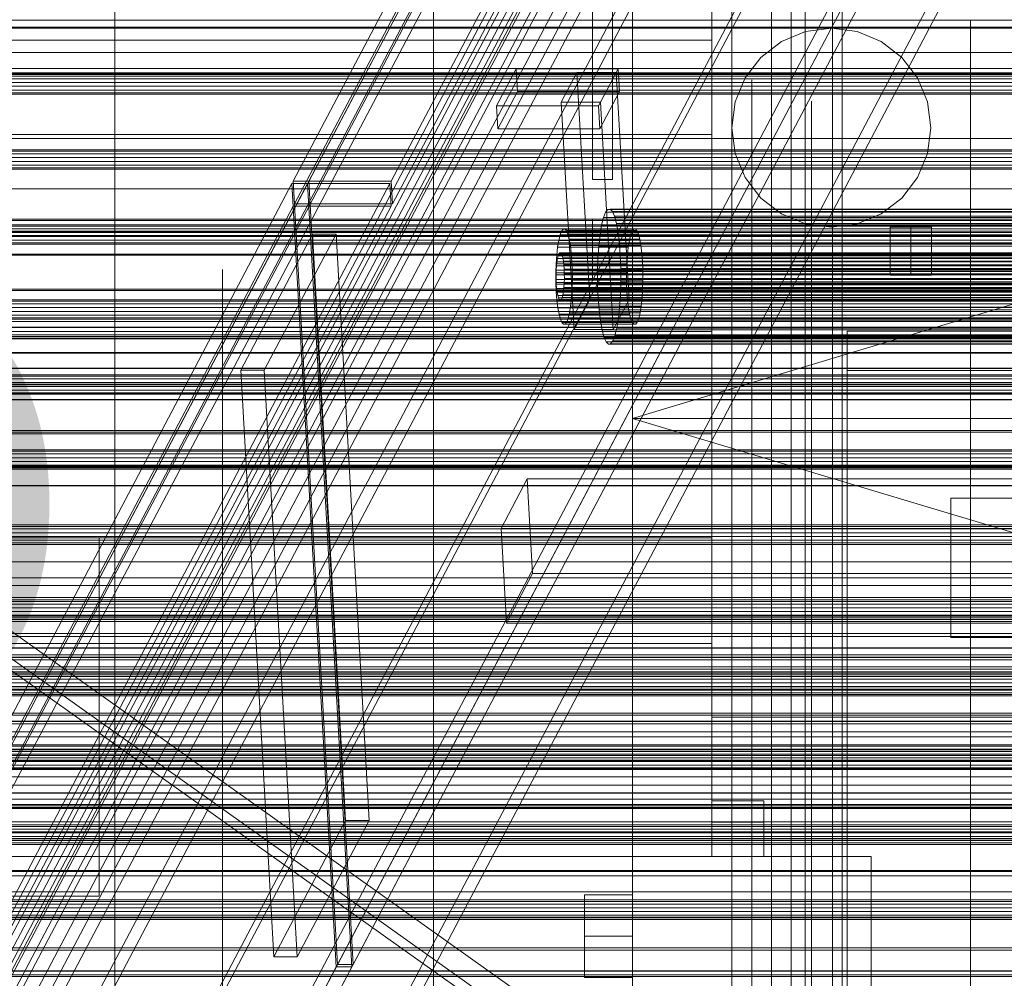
# Model space of a CAD drawing. Header units: millimetres. Extents: x -4395 to 65662, y -65530 to 6847.
# Tile 177 of 256: x -804 to -557, y -34341 to -34100. Entities that reach past the tile are written whole.
import ezdxf

# ---------------------------------------------------------------- set-up
doc = ezdxf.new("R2010")
doc.units = ezdxf.units.MM
for name, color, linetype, lineweight in [('COTAS_O', 1, 'Continuous', 0), ('frontal_briquetadora', 7, 'Continuous', 0), ('frontal_C03', 7, 'Continuous', 0), ('frontal_C07', 7, 'Continuous', 0), ('frontal_dosificador', 7, 'Continuous', 0), ('frontal_mezcladora', 7, 'Continuous', 0), ('frontal_secador', 7, 'Continuous', 0), ('frontal_tolva', 7, 'Continuous', 0)]:
    doc.layers.add(name, color=color, linetype=linetype, lineweight=lineweight)
doc.dimstyles.new('R19_100', dxfattribs={"dimtxt": 250, "dimasz": 150, "dimexe": 150, "dimexo": 80, "dimgap": 100, "dimtad": 1, "dimtih": 1, "dimtoh": 1, "dimdsep": 46, "dimcen": 0.09, "dimadec": 0, "dimazin": 0, "dimtfac": 1, "dimtdec": 4, "dimtofl": 0, "dimtmove": 0, "dimatfit": 3, "dimfxl": 1, "dimtolj": 1, "dimtzin": 0, "dimarcsym": 0})

# ---------------------------------------------------------------- blocks, each defined once
blk = doc.blocks.new('DIM_R33_43')
at = {"layer": 'COTAS_O'}
for p, q in [((-1725, -33700), (-1575, -33655)), ((1725, -33700), (1575, -33655)), ((-1725, -34400), (-1725, -33700)), ((-1725, -33700), (1725, -33700)), ((-1725, -33700), (-1575, -33745)), ((1725, -33700), (1575, -33745)), ((1725, -34400), (1725, -33700))]:
    blk.add_line(p, q, dxfattribs=at)
blk.add_text('3450 O', height=250, dxfattribs=at).set_placement((0, -33600))
blk = doc.blocks.new('DIM_R33_46')
at = {"layer": 'COTAS_O'}
for p, q in [((-650, -33700), (50, -33700)), ((50, -33700), (5, -33850)), ((50, -34900), (50, -33700)), ((50, -33700), (95, -33850)), ((50, -34900), (5, -34750)), ((50, -34900), (95, -34750)), ((-650, -34900), (50, -34900))]:
    blk.add_line(p, q, dxfattribs=at)
blk.add_text('1200 O', height=250, rotation=90, dxfattribs=at).set_placement((-50, -34300))
blk = doc.blocks.new('DIM_R33_47')
at = {"layer": 'COTAS_O'}
for p, q in [((-650, -34200), (-500, -34155)), ((650, -34200), (500, -34155)), ((-650, -34900), (-650, -34200)), ((-650, -34200), (650, -34200)), ((-650, -34200), (-500, -34245)), ((650, -34200), (500, -34245)), ((650, -34900), (650, -34200))]:
    blk.add_line(p, q, dxfattribs=at)
blk.add_text('1300 O', height=250, dxfattribs=at).set_placement((0, -34100))
blk = doc.blocks.new('DIM_R33_48')
at = {"layer": 'COTAS_O'}
for p, q in [((-1480, -33670), (-780, -33670)), ((-780, -33670), (-825, -33820)), ((-780, -36000), (-780, -33670)), ((-780, -33670), (-735, -33820)), ((-780, -36000), (-825, -35850)), ((-780, -36000), (-735, -35850)), ((-1480, -36000), (-780, -36000))]:
    blk.add_line(p, q, dxfattribs=at)
blk.add_text('2330 O', height=250, rotation=90, dxfattribs=at).set_placement((-880, -34835))
blk = doc.blocks.new('DIM_R33_50')
at = {"layer": 'COTAS_O'}
for p, q in [((-1400, -33000), (-700, -33000)), ((-700, -33000), (-745, -33150)), ((-700, -36000), (-700, -33000)), ((-700, -33000), (-655, -33150)), ((-700, -36000), (-745, -35850)), ((-700, -36000), (-655, -35850)), ((-1400, -36000), (-700, -36000))]:
    blk.add_line(p, q, dxfattribs=at)
blk.add_text('3000 O', height=250, rotation=90, dxfattribs=at).set_placement((-800, -34500))

msp = doc.modelspace()

# ---------------------------------------------------------------- linework, layer by layer
at = {"layer": 'frontal_briquetadora'}
for p, q in [((-630, -34105), (-630, -34082.216)), ((-630, -34101.1), (-630, -34100)), ((-630, -34104.388), (-630, -34101.1)), ((-565, -34101.1), (-565, -34100)), ((-565, -34104.388), (-565, -34101.1)), ((-630, -34105), (-1405, -34105)), ((-630, -34109.82), (-630, -34104.388)), ((-630, -34128.662), (-630, -34105)), ((-565, -34109.82), (-565, -34104.388)), ((-630, -34117.33), (-630, -34109.82)), ((-565, -34117.33), (-565, -34109.82)), ((-620, -34116.167), (-620, -34115)), ((-620, -34119.649), (-620, -34116.167)), ((-565, -34116.167), (-565, -34115)), ((-565, -34119.649), (-565, -34116.167)), ((-630, -34126.823), (-630, -34117.33)), ((-565, -34126.823), (-565, -34117.33)), ((-620, -34125.397), (-620, -34119.649)), ((-605, -34122.745), (-605, -34120.306)), ((-565, -34125.397), (-565, -34119.649)), ((-605, -34127.586), (-605, -34122.745)), ((-620, -34133.327), (-620, -34125.397)), ((-565, -34133.327), (-565, -34125.397)), ((-630, -34128.662), (-1405, -34128.662)), ((-630, -34138.179), (-630, -34126.823)), ((-630, -34153.1), (-630, -34128.662)), ((-605, -34134.752), (-605, -34127.586)), ((-565, -34138.179), (-565, -34126.823)), ((-620, -34143.323), (-620, -34133.327)), ((-565, -34143.323), (-565, -34133.327)), ((-605, -34144.129), (-605, -34134.752)), ((-630, -34151.256), (-630, -34138.179)), ((-565, -34151.256), (-565, -34138.179)), ((-620, -34155.238), (-620, -34143.323)), ((-565, -34155.238), (-565, -34143.323)), ((-605, -34155.57), (-605, -34144.129)), ((-630, -34165.889), (-630, -34151.256)), ((-565, -34165.889), (-565, -34151.256)), ((-630, -34153.1), (-1405, -34153.1)), ((-630, -34178.21), (-630, -34153.1)), ((-620, -34168.9), (-620, -34155.238)), ((-605, -34168.895), (-605, -34155.57)), ((-565, -34168.9), (-565, -34155.238)), ((-753, -34164.4), (-753, -34162.623)), ((-753, -34167.941), (-753, -34164.4)), ((-630, -34181.894), (-630, -34165.889)), ((-565, -34181.894), (-565, -34165.889)), ((-753, -34173.217), (-753, -34167.941)), ((-620, -34184.11), (-620, -34168.9)), ((-605, -34183.893), (-605, -34168.895)), ((-565, -34184.11), (-565, -34168.9)), ((-753, -34180.184), (-753, -34173.217)), ((-605, -34175.941), (-605, -34174)), ((-605, -34181.688), (-605, -34175.941)), ((-630, -34178.21), (-1405, -34178.21)), ((-630, -34203.884), (-630, -34178.21)), ((-596, -34184.379), (-596, -34178.048)), ((-596, -34178.048), (-416, -34178.048)), ((-596, -34178.048), (-596, -34188)), ((-753, -34188.788), (-753, -34180.184)), ((-630, -34199.07), (-630, -34181.894)), ((-605, -34191.022), (-605, -34181.688)), ((-565, -34199.07), (-565, -34181.894)), ((-620, -34200.644), (-620, -34184.11)), ((-605, -34200.328), (-605, -34183.893)), ((-596, -34193.939), (-596, -34184.379)), ((-565, -34200.644), (-565, -34184.11)), ((-596, -34188), (-416, -34188)), ((-753, -34198.959), (-753, -34188.788)), ((-605, -34203.582), (-605, -34191.022)), ((-596, -34206.387), (-596, -34193.939)), ((-753, -34210.615), (-753, -34198.959)), ((-630, -34217.201), (-630, -34199.07)), ((-620, -34218.263), (-620, -34200.644)), ((-605, -34217.941), (-605, -34200.328)), ((-565, -34217.201), (-565, -34199.07)), ((-565, -34218.263), (-565, -34200.644)), ((-630, -34203.884), (-1405, -34203.884)), ((-630, -34230.013), (-630, -34203.884)), ((-605, -34218.887), (-605, -34203.582)), ((-596, -34221.28), (-596, -34206.387)), ((-753, -34223.662), (-753, -34210.615)), ((-630, -34236.059), (-630, -34217.201)), ((-605, -34236.453), (-605, -34217.941)), ((-565, -34236.059), (-565, -34217.201)), ((-620, -34236.709), (-620, -34218.263)), ((-605, -34236.349), (-605, -34218.887)), ((-565, -34236.709), (-565, -34218.263)), ((-596, -34238.086), (-596, -34221.28)), ((-753, -34237.996), (-753, -34223.662)), ((-630, -34230.013), (-1405, -34230.013)), ((-810, -34230), (-784, -34230)), ((-784, -34230), (-784, -34230.013)), ((-784, -34320), (-784, -34230)), ((-784, -34230.013), (-784, -34256.484)), ((-630, -34230.013), (-784, -34230.013)), ((-630, -34256.484), (-630, -34230.013)), ((-630, -34255.406), (-630, -34236.059)), ((-620, -34255.714), (-620, -34236.709)), ((-605, -34255.296), (-605, -34236.349)), ((-605, -34255.573), (-605, -34236.453)), ((-565, -34255.406), (-565, -34236.059)), ((-565, -34255.714), (-565, -34236.709)), ((-753, -34253.499), (-753, -34237.996)), ((-596, -34256.208), (-596, -34238.086)), ((-753, -34270.049), (-753, -34253.499)), ((-630, -34256.484), (-1405, -34256.484)), ((-784, -34256.484), (-784, -34283.185)), ((-630, -34256.484), (-784, -34256.484)), ((-630, -34275), (-630, -34255.406)), ((-630, -34283.185), (-630, -34256.484)), ((-620, -34275), (-620, -34255.714)), ((-605, -34275), (-605, -34255.296)), ((-605, -34275), (-605, -34255.573)), ((-596, -34275), (-596, -34256.208)), ((-565, -34275), (-565, -34255.406)), ((-565, -34275), (-565, -34255.714)), ((-753, -34287.512), (-753, -34270.049)), ((-565, -34275), (-630, -34275)), ((-630, -34275), (-630, -34278.783)), ((-630, -34280.033), (-630, -34275)), ((-620, -34278.008), (-620, -34275)), ((-620, -34275), (-565, -34275)), ((-605, -34275), (-453, -34275)), ((-605, -34275), (-605, -34294.704)), ((-465, -34275), (-605, -34275)), ((-605, -34275), (-605, -34294.427)), ((-396, -34275), (-596, -34275)), ((-596, -34275), (-596, -34294.509)), ((-565, -34275), (-565, -34294.286)), ((-565, -34275), (-565, -34294.594)), ((-630, -34278.783), (-630, -34282.564)), ((-620, -34281.016), (-620, -34278.008)), ((-630, -34285.062), (-630, -34280.033)), ((-620, -34284.021), (-620, -34281.016)), ((-630, -34283.185), (-1405, -34283.185)), ((-784, -34283.185), (-784, -34310)), ((-630, -34283.185), (-784, -34283.185)), ((-630, -34282.564), (-630, -34286.342)), ((-630, -34310), (-630, -34283.185)), ((-620, -34287.023), (-620, -34284.021)), ((-630, -34290.083), (-630, -34285.062)), ((-630, -34286.342), (-630, -34290.114)), ((-620, -34290.021), (-620, -34287.023)), ((-753, -34305.746), (-753, -34287.512)), ((-630, -34295.091), (-630, -34290.083)), ((-630, -34290.114), (-630, -34293.879)), ((-620, -34293.014), (-620, -34290.021)), ((-630, -34293.879), (-630, -34297.636)), ((-620, -34296), (-620, -34293.014)), ((-605, -34294.427), (-605, -34313.547)), ((-605, -34294.704), (-605, -34313.651)), ((-596, -34294.509), (-596, -34313.268)), ((-565, -34294.286), (-565, -34313.291)), ((-565, -34294.594), (-565, -34313.941)), ((-630, -34300.083), (-630, -34295.091)), ((-630, -34296), (-630, -34310)), ((-617, -34296), (-630, -34296)), ((-620, -34296), (-617, -34296)), ((-620, -34310), (-620, -34296)), ((-617, -34296), (-617, -34298.013)), ((-617, -34310), (-617, -34296)), ((-630, -34297.636), (-630, -34301.382)), ((-617, -34298.013), (-617, -34300.022)), ((-630, -34305.054), (-630, -34300.083)), ((-630, -34301.382), (-630, -34310)), ((-617, -34301.382), (-630, -34301.382)), ((-617, -34300.022), (-617, -34302.027)), ((-617, -34302.618), (-617, -34301.382)), ((-617, -34310), (-617, -34301.382)), ((-617, -34302.027), (-617, -34304.027)), ((-617, -34303.852), (-617, -34302.618)), ((-617, -34305.085), (-617, -34303.852)), ((-617, -34304.027), (-617, -34306.023)), ((-753, -34324.606), (-753, -34305.746)), ((-630, -34310), (-630, -34305.054)), ((-617, -34306.316), (-617, -34305.085)), ((-617, -34306.023), (-617, -34308.014)), ((-617, -34307.546), (-617, -34306.316)), ((-617, -34308.774), (-617, -34307.546)), ((-617, -34308.014), (-617, -34310)), ((-617, -34310), (-617, -34308.774)), ((-590, -34310), (-1450, -34310)), ((-630, -34310), (-1405, -34310)), ((-590, -34310), (-784, -34310)), ((-630, -34310), (-784, -34310)), ((-784, -34320), (-784, -34310)), ((-630, -34310), (-617, -34310)), ((-590, -34310), (-630, -34310)), ((-617, -34310), (-620, -34310)), ((-620, -34310), (-620, -34328.853)), ((-617, -34310), (-590, -34310)), ((-590, -34310), (-590, -34315.131)), ((-590, -34345), (-590, -34310)), ((-605, -34313.547), (-605, -34332.059)), ((-605, -34313.651), (-605, -34331.113)), ((-596, -34313.268), (-596, -34330.557)), ((-565, -34313.291), (-565, -34331.737)), ((-565, -34313.941), (-565, -34332.799)), ((-590, -34315.131), (-590, -34320.226)), ((-810, -34320), (-784, -34320)), ((-590, -34320.226), (-590, -34325.281)), ((-753, -34343.939), (-753, -34324.606)), ((-590, -34325.281), (-590, -34330.29)), ((-620, -34328.853), (-620, -34346.896)), ((-605, -34331.113), (-605, -34346.418)), ((-596, -34330.557), (-596, -34345.711)), ((-590, -34330.29), (-590, -34335.249)), ((-565, -34331.737), (-565, -34349.356)), ((-605, -34332.059), (-605, -34349.672)), ((-565, -34332.799), (-565, -34350.93)), ((-590, -34335.249), (-590, -34340.154)), ((-590, -34340.154), (-590, -34345))]:
    msp.add_line(p, q, dxfattribs=at)
at = {"layer": 'frontal_C03'}
for p, q in [((1270, -34113.672), (-1230, -34113.672)), ((1270, -34114.058), (-1230, -34114.058)), ((1270, -34114.724), (-1230, -34114.724)), ((-1230, -34115.656), (1270, -34115.656)), ((1270, -34116.598), (-1230, -34116.598)), ((1270, -34117.53), (-1230, -34117.53)), ((1270, -34118.196), (-1230, -34118.196)), ((1270, -34118.582), (-1230, -34118.582)), ((1270, -34132.513), (-1230, -34132.513)), ((1270, -34132.899), (-1230, -34132.899)), ((1270, -34133.565), (-1230, -34133.565)), ((-1230, -34134.497), (1270, -34134.497)), ((1270, -34135.439), (-1230, -34135.439)), ((1270, -34136.371), (-1230, -34136.371)), ((1270, -34137.037), (-1230, -34137.037)), ((1270, -34137.423), (-1230, -34137.423)), ((1270, -34151.354), (-1230, -34151.354)), ((1270, -34151.74), (-1230, -34151.74)), ((1270, -34152.406), (-1230, -34152.406)), ((-1230, -34153.338), (1270, -34153.338)), ((1270, -34154.049), (-1230, -34154.049)), ((1270, -34154.134), (-1230, -34154.134)), ((1270, -34154.28), (-1230, -34154.28)), ((1270, -34155.212), (-1230, -34155.212)), ((1270, -34155.878), (-1230, -34155.878)), ((1270, -34156.264), (-1230, -34156.264)), ((1270, -34158.749), (-1230, -34158.749)), ((1270, -34158.991), (-1230, -34158.991)), ((1270, -34167.517), (-1230, -34167.517)), ((1270, -34167.879), (-1230, -34167.879)), ((1270, -34170.195), (-1230, -34170.195)), ((1270, -34170.581), (-1230, -34170.581)), ((1270, -34171.247), (-1230, -34171.247)), ((-1230, -34172.179), (1270, -34172.179)), ((1270, -34173.121), (-1230, -34173.121)), ((1516, -34175.655), (-1476, -34175.655)), ((1516, -34175.682), (-1476, -34175.682)), ((1270, -34174.053), (-1230, -34174.053)), ((1270, -34174.719), (-1230, -34174.719)), ((1270, -34175.105), (-1230, -34175.105)), ((1516, -34177.124), (-1476, -34177.124)), ((1516, -34177.199), (-1476, -34177.199)), ((1516, -34179.864), (-1476, -34179.864)), ((1516, -34179.977), (-1476, -34179.977)), ((1270, -34179.02), (-1230, -34179.02)), ((-1230, -34179.447), (1270, -34179.447)), ((1516, -34183.458), (-1476, -34183.458)), ((-1476, -34183.592), (1516, -34183.592)), ((1516, -34187.36), (-1476, -34187.36)), ((1516, -34187.494), (-1476, -34187.494)), ((1270, -34189.036), (-1230, -34189.036)), ((1270, -34189.422), (-1230, -34189.422)), ((1270, -34190.088), (-1230, -34190.088)), ((1516, -34190.975), (-1476, -34190.975)), ((1516, -34191.088), (-1476, -34191.088)), ((-1230, -34191.02), (1270, -34191.02)), ((1270, -34191.505), (-1230, -34191.505)), ((1270, -34191.932), (-1230, -34191.932)), ((1270, -34191.962), (-1230, -34191.962)), ((1270, -34192.894), (-1230, -34192.894)), ((1516, -34193.753), (-1476, -34193.753)), ((1516, -34193.828), (-1476, -34193.828)), ((1516, -34195.27), (-1476, -34195.27)), ((1516, -34195.297), (-1476, -34195.297)), ((1270, -34193.56), (-1230, -34193.56)), ((1270, -34193.946), (-1230, -34193.946)), ((1270, -34203.073), (-1230, -34203.073)), ((1270, -34203.435), (-1230, -34203.435)), ((1270, -34207.877), (-1230, -34207.877)), ((1270, -34208.263), (-1230, -34208.263)), ((1270, -34208.929), (-1230, -34208.929)), ((-1230, -34209.861), (1270, -34209.861)), ((1270, -34210.803), (-1230, -34210.803)), ((1270, -34211.735), (-1230, -34211.735)), ((1270, -34211.961), (-1230, -34211.961)), ((1270, -34212.203), (-1230, -34212.203)), ((1270, -34212.401), (-1230, -34212.401)), ((1270, -34212.787), (-1230, -34212.787)), ((1270, -34216.818), (-1230, -34216.818)), ((1270, -34216.903), (-1230, -34216.903)), ((1270, -34226.718), (-1230, -34226.718)), ((1270, -34227.104), (-1230, -34227.104)), ((1270, -34227.77), (-1230, -34227.77)), ((-1230, -34228.702), (1270, -34228.702)), ((1270, -34229.644), (-1230, -34229.644)), ((1270, -34230.576), (-1230, -34230.576)), ((1270, -34231.242), (-1230, -34231.242)), ((1270, -34231.628), (-1230, -34231.628)), ((1270, -34245.559), (-1230, -34245.559)), ((1270, -34245.945), (-1230, -34245.945)), ((1270, -34246.611), (-1230, -34246.611)), ((-1230, -34247.543), (1270, -34247.543)), ((1270, -34248.485), (-1230, -34248.485)), ((1270, -34249.417), (-1230, -34249.417)), ((1270, -34250.083), (-1230, -34250.083)), ((1270, -34250.469), (-1230, -34250.469)), ((1270, -34264.4), (-1230, -34264.4)), ((1270, -34264.786), (-1230, -34264.786)), ((1270, -34265.452), (-1230, -34265.452)), ((-1230, -34266.384), (1270, -34266.384)), ((1270, -34267.326), (-1230, -34267.326)), ((1270, -34268.258), (-1230, -34268.258)), ((1270, -34268.924), (-1230, -34268.924)), ((1270, -34269.31), (-1230, -34269.31)), ((1270, -34283.241), (-1230, -34283.241)), ((1270, -34283.627), (-1230, -34283.627)), ((1270, -34284.293), (-1230, -34284.293)), ((-1230, -34285.225), (1270, -34285.225)), ((1270, -34286.167), (-1230, -34286.167)), ((1270, -34287.099), (-1230, -34287.099)), ((1270, -34287.765), (-1230, -34287.765)), ((1270, -34288.151), (-1230, -34288.151)), ((1270, -34302.081), (-1230, -34302.081)), ((1270, -34302.468), (-1230, -34302.468)), ((1270, -34303.134), (-1230, -34303.134)), ((-1230, -34304.066), (1270, -34304.066)), ((1270, -34305.008), (-1230, -34305.008)), ((1270, -34305.94), (-1230, -34305.94)), ((1270, -34306.606), (-1230, -34306.606)), ((1270, -34306.992), (-1230, -34306.992)), ((1270, -34320.922), (-1230, -34320.922)), ((1270, -34321.309), (-1230, -34321.309)), ((1270, -34321.975), (-1230, -34321.975)), ((-1230, -34322.907), (1270, -34322.907)), ((1270, -34323.849), (-1230, -34323.849)), ((1270, -34324.781), (-1230, -34324.781)), ((1270, -34325.447), (-1230, -34325.447)), ((1270, -34325.833), (-1230, -34325.833)), ((1270, -34338.691), (-1230, -34338.691)), ((1270, -34338.776), (-1230, -34338.776)), ((1270, -34339.763), (-1230, -34339.763)), ((1270, -34340.15), (-1230, -34340.15))]:
    msp.add_line(p, q, dxfattribs=at)
at = {"layer": 'frontal_C07'}
for p, q in [((-371.869, -33464.746), (-1502.175, -35606.704)), ((-1499.22, -35606.704), (-368.914, -33464.746)), ((-355.217, -33479.35), (-1505.217, -35658.628)), ((-1505.056, -35661.48), (-355.056, -33482.201)), ((-1500.295, -35639.968), (-369.989, -33498.011)), ((-367.035, -33498.011), (-1497.34, -35639.968)), ((-366.545, -33503.972), (-1493.568, -35639.709)), ((-1493.407, -35642.56), (-366.384, -33506.823)), ((-401.841, -33516.153), (-1519.018, -35633.23)), ((-1476.664, -35633.23), (-359.487, -33516.153)), ((-374.605, -33521.257), (-1547.582, -35744.076)), ((-1522.957, -35744.076), (-349.981, -33521.257)), ((-1518.695, -35638.932), (-401.519, -33521.856)), ((-359.165, -33521.856), (-1476.341, -35638.932)), ((-1547.259, -35749.779), (-374.283, -33526.959)), ((-349.658, -33526.959), (-1522.635, -35749.779)), ((-374.122, -33529.81), (-1547.098, -35752.63)), ((-1543.158, -35752.63), (-370.182, -33529.81)), ((-349.686, -33577.242), (-1499.686, -35756.52)), ((-1499.525, -35759.372), (-349.525, -33580.093)), ((-367.086, -33654.314), (-1540.063, -35877.133)), ((-1515.438, -35877.133), (-342.462, -33654.314)), ((-1539.741, -35882.836), (-366.764, -33660.016)), ((-362.824, -33660.016), (-1535.801, -35882.836)), ((-342.14, -33660.016), (-1515.116, -35882.836)), ((-538.574, -33767.799), (-735.188, -34140.387)), ((-731.248, -34140.387), (-534.634, -33767.799)), ((-710.564, -34140.387), (-513.949, -33767.799)), ((-734.866, -34146.09), (-538.252, -33773.501)), ((-513.627, -33773.501), (-710.241, -34146.09)), ((-724.071, -34337.121), (-527.457, -33964.533)), ((-523.517, -33964.533), (-720.131, -34337.121)), ((-610.081, -35988), (-610.081, -34013.117)), ((-606.608, -34013.117), (-606.608, -35988)), ((-599.72, -35988), (-599.72, -34013.117)), ((-597.283, -34013.117), (-597.283, -35988)), ((-679.178, -34112.21), (-684.102, -34121.54)), ((-653.569, -34112.21), (-679.178, -34112.21)), ((-678.856, -34117.912), (-679.178, -34112.21)), ((-663.911, -34113.143), (-667.85, -34120.607)), ((-654.061, -34113.143), (-663.911, -34113.143)), ((-660.689, -34170.167), (-663.911, -34113.143)), ((-658.493, -34121.54), (-653.569, -34112.21)), ((-658, -34120.607), (-654.061, -34113.143)), ((-650.839, -34170.167), (-654.061, -34113.143)), ((-653.247, -34117.912), (-653.569, -34112.21)), ((-683.78, -34127.243), (-678.856, -34117.912)), ((-678.856, -34117.912), (-653.247, -34117.912)), ((-653.247, -34117.912), (-658.17, -34127.243)), ((-684.102, -34121.54), (-658.493, -34121.54)), ((-683.78, -34127.243), (-684.102, -34121.54)), ((-667.85, -34120.607), (-658, -34120.607)), ((-664.628, -34177.632), (-667.85, -34120.607)), ((-658.493, -34121.54), (-658.17, -34127.243)), ((-658, -34120.607), (-654.778, -34177.632)), ((-658.17, -34127.243), (-683.78, -34127.243)), ((-735.516, -34141.009), (-932.13, -34513.598)), ((-928.19, -34513.598), (-731.576, -34141.009)), ((-907.506, -34513.598), (-710.892, -34141.009)), ((-731.576, -34141.009), (-735.516, -34141.009)), ((-724.399, -34337.743), (-735.516, -34141.009)), ((-710.892, -34141.009), (-735.516, -34141.009)), ((-735.194, -34146.712), (-735.516, -34141.009)), ((-735.188, -34140.387), (-731.248, -34140.387)), ((-724.071, -34337.121), (-735.188, -34140.387)), ((-735.188, -34140.387), (-710.564, -34140.387)), ((-734.866, -34146.09), (-735.188, -34140.387)), ((-720.459, -34337.743), (-731.576, -34141.009)), ((-731.248, -34140.387), (-720.131, -34337.121)), ((-710.57, -34146.712), (-710.892, -34141.009)), ((-710.564, -34140.387), (-710.241, -34146.09)), ((-710.241, -34146.09), (-734.866, -34146.09)), ((-931.808, -34519.3), (-735.194, -34146.712)), ((-710.57, -34146.712), (-907.184, -34519.3)), ((-735.194, -34146.712), (-710.57, -34146.712)), ((-656.721, -34148.238), (-657.248, -34149.58)), ((-656.159, -34147.517), (-656.721, -34148.238)), ((-297.204, -34148.238), (-656.721, -34148.238)), ((-655.584, -34147.445), (-656.159, -34147.517)), ((-296.642, -34147.517), (-656.159, -34147.517)), ((-655.017, -34148.024), (-655.584, -34147.445)), ((-296.067, -34147.445), (-655.584, -34147.445)), ((-654.481, -34149.232), (-655.017, -34148.024)), ((-295.5, -34148.024), (-655.017, -34148.024)), ((-657.248, -34149.58), (-657.719, -34151.492)), ((-297.731, -34149.58), (-657.248, -34149.58)), ((-653.995, -34151.023), (-654.481, -34149.232)), ((-294.964, -34149.232), (-654.481, -34149.232)), ((-653.58, -34153.328), (-653.995, -34151.023)), ((-294.479, -34151.023), (-653.995, -34151.023)), ((-730.353, -34153.695), (-748.406, -34187.906)), ((-742.496, -34187.906), (-724.443, -34153.695)), ((-724.443, -34153.695), (-730.353, -34153.695)), ((-722.028, -34301.008), (-730.353, -34153.695)), ((-716.119, -34301.008), (-724.443, -34153.695)), ((-667.78, -34152.99), (-668.151, -34153.938)), ((-667.383, -34152.482), (-667.78, -34152.99)), ((-650.05, -34152.99), (-667.78, -34152.99)), ((-666.977, -34152.43), (-667.383, -34152.482)), ((-649.653, -34152.482), (-667.383, -34152.482)), ((-666.577, -34152.839), (-666.977, -34152.43)), ((-649.247, -34152.43), (-666.977, -34152.43)), ((-666.198, -34153.692), (-666.577, -34152.839)), ((-648.847, -34152.839), (-666.577, -34152.839)), ((-665.856, -34154.956), (-666.198, -34153.692)), ((-648.469, -34153.692), (-666.198, -34153.692)), ((-657.719, -34151.492), (-658.117, -34153.899)), ((-298.202, -34151.492), (-657.719, -34151.492)), ((-653.25, -34156.058), (-653.58, -34153.328)), ((-294.063, -34153.328), (-653.58, -34153.328)), ((-650.422, -34153.938), (-650.05, -34152.99)), ((-650.05, -34152.99), (-649.653, -34152.482)), ((-649.653, -34152.482), (-649.247, -34152.43)), ((-649.247, -34152.43), (-648.847, -34152.839)), ((-648.847, -34152.839), (-648.469, -34153.692)), ((-648.469, -34153.692), (-648.126, -34154.956)), ((-668.484, -34155.287), (-668.765, -34156.986)), ((-668.151, -34153.938), (-668.484, -34155.287)), ((-650.755, -34155.287), (-668.484, -34155.287)), ((-650.422, -34153.938), (-668.151, -34153.938)), ((-665.562, -34156.583), (-665.856, -34154.956)), ((-648.126, -34154.956), (-665.856, -34154.956)), ((-658.117, -34153.899), (-658.426, -34156.709)), ((-298.6, -34153.899), (-658.117, -34153.899)), ((-653.018, -34159.108), (-653.25, -34156.058)), ((-293.733, -34156.058), (-653.25, -34156.058)), ((-651.036, -34156.986), (-650.755, -34155.287)), ((-650.755, -34155.287), (-650.422, -34153.938)), ((-648.126, -34154.956), (-647.833, -34156.583)), ((-668.765, -34156.986), (-668.983, -34158.97)), ((-651.036, -34156.986), (-668.765, -34156.986)), ((-668.442, -34158.693), (-668.628, -34159.167)), ((-668.244, -34158.438), (-668.442, -34158.693)), ((-284.301, -34158.693), (-668.442, -34158.693)), ((-668.041, -34158.413), (-668.244, -34158.438)), ((-284.103, -34158.438), (-668.244, -34158.438)), ((-667.841, -34158.617), (-668.041, -34158.413)), ((-283.9, -34158.413), (-668.041, -34158.413)), ((-667.652, -34159.044), (-667.841, -34158.617)), ((-283.7, -34158.617), (-667.841, -34158.617)), ((-665.329, -34158.51), (-665.562, -34156.583)), ((-647.833, -34156.583), (-665.562, -34156.583)), ((-665.166, -34160.663), (-665.329, -34158.51)), ((-647.6, -34158.51), (-665.329, -34158.51)), ((-658.426, -34156.709), (-658.635, -34159.815)), ((-298.91, -34156.709), (-658.426, -34156.709)), ((-651.254, -34158.97), (-651.036, -34156.986)), ((-647.833, -34156.583), (-647.6, -34158.51)), ((-647.6, -34158.51), (-647.436, -34160.663)), ((-669.131, -34161.162), (-669.201, -34163.479)), ((-668.983, -34158.97), (-669.131, -34161.162)), ((-651.401, -34161.162), (-669.131, -34161.162)), ((-668.935, -34160.691), (-669.044, -34161.683)), ((-651.254, -34158.97), (-668.983, -34158.97)), ((-668.795, -34159.841), (-668.935, -34160.691)), ((-284.794, -34160.691), (-668.935, -34160.691)), ((-668.628, -34159.167), (-668.795, -34159.841)), ((-284.653, -34159.841), (-668.795, -34159.841)), ((-284.487, -34159.167), (-668.628, -34159.167)), ((-667.48, -34159.676), (-667.652, -34159.044)), ((-283.51, -34159.044), (-667.652, -34159.044)), ((-667.334, -34160.489), (-667.48, -34159.676)), ((-283.339, -34159.676), (-667.48, -34159.676)), ((-667.217, -34161.453), (-667.334, -34160.489)), ((-283.192, -34160.489), (-667.334, -34160.489)), ((-665.078, -34162.96), (-665.166, -34160.663)), ((-665.166, -34160.663), (-647.436, -34160.663)), ((-658.635, -34159.815), (-658.735, -34163.097)), ((-299.118, -34159.815), (-658.635, -34159.815)), ((-652.893, -34162.362), (-653.018, -34159.108)), ((-653.018, -34159.108), (-293.501, -34159.108)), ((-651.472, -34163.479), (-651.401, -34161.162)), ((-651.401, -34161.162), (-651.254, -34158.97)), ((-647.436, -34160.663), (-647.348, -34162.96)), ((-669.201, -34163.479), (-669.192, -34165.831)), ((-651.472, -34163.479), (-669.201, -34163.479)), ((-669.118, -34162.779), (-669.153, -34163.937)), ((-669.044, -34161.683), (-669.118, -34162.779)), ((-284.977, -34162.779), (-669.118, -34162.779)), ((-284.903, -34161.683), (-669.044, -34161.683)), ((-667.135, -34162.529), (-667.217, -34161.453)), ((-283.076, -34161.453), (-667.217, -34161.453)), ((-667.091, -34163.678), (-667.135, -34162.529)), ((-667.135, -34162.529), (-282.994, -34162.529)), ((-667.087, -34164.854), (-667.091, -34163.678)), ((-282.95, -34163.678), (-667.091, -34163.678)), ((-665.069, -34165.312), (-665.078, -34162.96)), ((-647.348, -34162.96), (-665.078, -34162.96)), ((-658.735, -34163.097), (-658.722, -34166.429)), ((-299.218, -34163.097), (-658.735, -34163.097)), ((-652.881, -34165.694), (-652.893, -34162.362)), ((-293.377, -34162.362), (-652.893, -34162.362)), ((-651.463, -34165.831), (-651.472, -34163.479)), ((-647.348, -34162.96), (-647.339, -34165.312)), ((-669.192, -34165.831), (-669.105, -34168.127)), ((-651.463, -34165.831), (-669.192, -34165.831)), ((-669.153, -34163.937), (-669.149, -34165.113)), ((-285.012, -34163.937), (-669.153, -34163.937)), ((-669.149, -34165.113), (-669.105, -34166.261)), ((-285.008, -34165.113), (-669.149, -34165.113)), ((-667.196, -34167.108), (-667.122, -34166.012)), ((-667.122, -34166.012), (-667.087, -34164.854)), ((-282.981, -34166.012), (-667.122, -34166.012)), ((-282.946, -34164.854), (-667.087, -34164.854)), ((-665.14, -34167.628), (-665.069, -34165.312)), ((-647.339, -34165.312), (-665.069, -34165.312)), ((-652.981, -34168.976), (-652.881, -34165.694)), ((-293.364, -34165.694), (-652.881, -34165.694)), ((-651.375, -34168.127), (-651.463, -34165.831)), ((-647.339, -34165.312), (-647.41, -34167.628)), ((-669.105, -34166.261), (-669.023, -34167.338)), ((-284.964, -34166.261), (-669.105, -34166.261)), ((-669.105, -34168.127), (-668.941, -34170.281)), ((-651.375, -34168.127), (-669.105, -34168.127)), ((-669.023, -34167.338), (-668.907, -34168.302)), ((-284.882, -34167.338), (-669.023, -34167.338)), ((-668.907, -34168.302), (-668.76, -34169.115)), ((-284.765, -34168.302), (-668.907, -34168.302)), ((-667.446, -34168.95), (-667.305, -34168.1)), ((-667.305, -34168.1), (-667.196, -34167.108)), ((-283.164, -34168.1), (-667.305, -34168.1)), ((-283.055, -34167.108), (-667.196, -34167.108)), ((-665.287, -34169.821), (-665.14, -34167.628)), ((-647.41, -34167.628), (-665.14, -34167.628)), ((-658.722, -34166.429), (-658.598, -34169.683)), ((-299.206, -34166.429), (-658.722, -34166.429)), ((-651.211, -34170.281), (-651.375, -34168.127)), ((-647.41, -34167.628), (-647.557, -34169.821)), ((-668.941, -34170.281), (-668.708, -34172.208)), ((-651.211, -34170.281), (-668.941, -34170.281)), ((-668.76, -34169.115), (-668.589, -34169.747)), ((-284.619, -34169.115), (-668.76, -34169.115)), ((-668.589, -34169.747), (-668.399, -34170.174)), ((-284.447, -34169.747), (-668.589, -34169.747)), ((-668.399, -34170.174), (-668.199, -34170.378)), ((-284.258, -34170.174), (-668.399, -34170.174)), ((-668.199, -34170.378), (-667.996, -34170.352)), ((-284.058, -34170.378), (-668.199, -34170.378)), ((-667.996, -34170.352), (-667.798, -34170.098)), ((-283.855, -34170.352), (-667.996, -34170.352)), ((-667.798, -34170.098), (-667.612, -34169.624)), ((-283.657, -34170.098), (-667.798, -34170.098)), ((-667.612, -34169.624), (-667.446, -34168.95)), ((-283.471, -34169.624), (-667.612, -34169.624)), ((-283.304, -34168.95), (-667.446, -34168.95)), ((-665.505, -34171.805), (-665.287, -34169.821)), ((-647.557, -34169.821), (-665.287, -34169.821)), ((-664.628, -34177.632), (-660.689, -34170.167)), ((-660.689, -34170.167), (-650.839, -34170.167)), ((-658.598, -34169.683), (-658.366, -34172.733)), ((-299.081, -34169.683), (-658.598, -34169.683)), ((-650.839, -34170.167), (-654.778, -34177.632)), ((-653.189, -34172.081), (-652.981, -34168.976)), ((-293.464, -34168.976), (-652.981, -34168.976)), ((-650.978, -34172.208), (-651.211, -34170.281)), ((-647.557, -34169.821), (-647.776, -34171.805)), ((-668.708, -34172.208), (-668.415, -34173.835)), ((-650.978, -34172.208), (-668.708, -34172.208)), ((-666.119, -34174.853), (-665.786, -34173.504)), ((-665.786, -34173.504), (-665.505, -34171.805)), ((-648.056, -34173.504), (-665.786, -34173.504)), ((-647.776, -34171.805), (-665.505, -34171.805)), ((-658.366, -34172.733), (-658.036, -34175.463)), ((-298.849, -34172.733), (-658.366, -34172.733)), ((-653.499, -34174.892), (-653.189, -34172.081)), ((-293.673, -34172.081), (-653.189, -34172.081)), ((-650.685, -34173.835), (-650.978, -34172.208)), ((-648.056, -34173.504), (-648.389, -34174.853)), ((-647.776, -34171.805), (-648.056, -34173.504)), ((-668.415, -34173.835), (-668.072, -34175.099)), ((-650.685, -34173.835), (-668.415, -34173.835)), ((-668.072, -34175.099), (-667.693, -34175.952)), ((-650.342, -34175.099), (-668.072, -34175.099)), ((-667.693, -34175.952), (-667.293, -34176.36)), ((-649.964, -34175.952), (-667.693, -34175.952)), ((-666.887, -34176.309), (-666.491, -34175.8)), ((-666.491, -34175.8), (-666.119, -34174.853)), ((-648.761, -34175.8), (-666.491, -34175.8)), ((-648.389, -34174.853), (-666.119, -34174.853)), ((-658.036, -34175.463), (-657.62, -34177.768)), ((-298.519, -34175.463), (-658.036, -34175.463)), ((-653.897, -34177.299), (-653.499, -34174.892)), ((-293.982, -34174.892), (-653.499, -34174.892)), ((-650.342, -34175.099), (-650.685, -34173.835)), ((-649.964, -34175.952), (-650.342, -34175.099)), ((-649.564, -34176.36), (-649.964, -34175.952)), ((-648.761, -34175.8), (-649.158, -34176.309)), ((-648.389, -34174.853), (-648.761, -34175.8)), ((-667.293, -34176.36), (-666.887, -34176.309)), ((-649.564, -34176.36), (-667.293, -34176.36)), ((-649.158, -34176.309), (-666.887, -34176.309)), ((-654.778, -34177.632), (-664.628, -34177.632)), ((-657.62, -34177.768), (-657.135, -34179.559)), ((-298.104, -34177.768), (-657.62, -34177.768)), ((-654.368, -34179.21), (-653.897, -34177.299)), ((-294.38, -34177.299), (-653.897, -34177.299)), ((-649.158, -34176.309), (-649.564, -34176.36)), ((-657.135, -34179.559), (-656.599, -34180.767)), ((-297.618, -34179.559), (-657.135, -34179.559)), ((-656.599, -34180.767), (-656.032, -34181.346)), ((-297.082, -34180.767), (-656.599, -34180.767)), ((-655.457, -34181.273), (-654.895, -34180.552)), ((-654.895, -34180.552), (-654.368, -34179.21)), ((-295.378, -34180.552), (-654.895, -34180.552)), ((-294.851, -34179.21), (-654.368, -34179.21)), ((-656.032, -34181.346), (-655.457, -34181.273)), ((-296.515, -34181.346), (-656.032, -34181.346)), ((-295.94, -34181.273), (-655.457, -34181.273)), ((-748.406, -34187.906), (-742.496, -34187.906)), ((-740.081, -34335.219), (-748.406, -34187.906)), ((-742.496, -34187.906), (-734.172, -34335.219)), ((-676.39, -34215.2), (-682.955, -34227.64)), ((-262.699, -34215.2), (-676.39, -34215.2)), ((-675.047, -34238.96), (-676.39, -34215.2)), ((-682.955, -34227.64), (-269.264, -34227.64)), ((-681.612, -34251.4), (-682.955, -34227.64)), ((-681.612, -34251.4), (-675.047, -34238.96)), ((-675.047, -34238.96), (-261.357, -34238.96)), ((-267.922, -34251.4), (-681.612, -34251.4)), ((-740.081, -34335.219), (-722.028, -34301.008)), ((-716.119, -34301.008), (-734.172, -34335.219)), ((-722.028, -34301.008), (-716.119, -34301.008)), ((-734.172, -34335.219), (-740.081, -34335.219)), ((-921.013, -34710.332), (-724.399, -34337.743)), ((-720.459, -34337.743), (-917.073, -34710.332)), ((-724.399, -34337.743), (-720.459, -34337.743)), ((-720.131, -34337.121), (-724.071, -34337.121))]:
    msp.add_line(p, q, dxfattribs=at)
at = {"layer": 'frontal_dosificador'}
for p, q in [((-300, -34100), (-1700, -34100)), ((-300, -34102), (-1700, -34102)), ((-606.47, -34102.852), (-612.5, -34105.349)), ((-600, -34102), (-606.47, -34102.852)), ((-593.53, -34102.852), (-600, -34102)), ((-587.5, -34105.349), (-593.53, -34102.852)), ((-612.5, -34105.349), (-617.678, -34109.322)), ((-582.322, -34109.322), (-587.5, -34105.349)), ((-617.678, -34109.322), (-621.651, -34114.5)), ((-578.349, -34114.5), (-582.322, -34109.322)), ((-621.651, -34114.5), (-624.148, -34120.53)), ((-575.852, -34120.53), (-578.349, -34114.5)), ((-624.148, -34120.53), (-625, -34127)), ((-575, -34127), (-575.852, -34120.53)), ((-625, -34127), (-624.148, -34133.47)), ((-575.852, -34133.47), (-575, -34127)), ((-624.148, -34133.47), (-621.651, -34139.5)), ((-578.349, -34139.5), (-575.852, -34133.47)), ((-621.651, -34139.5), (-617.678, -34144.678)), ((-582.322, -34144.678), (-578.349, -34139.5)), ((-617.678, -34144.678), (-612.5, -34148.651)), ((-587.5, -34148.651), (-582.322, -34144.678)), ((-612.5, -34148.651), (-606.47, -34151.148)), ((-593.53, -34151.148), (-587.5, -34148.651)), ((-210, -34150), (-1790, -34150)), ((-490, -34150), (-660, -34150)), ((-660, -34165), (-660, -34150)), ((-606.47, -34151.148), (-600, -34152)), ((-600, -34152), (-593.53, -34151.148)), ((-580, -34152), (-585.196, -34152)), ((-585.196, -34164), (-585.196, -34152)), ((-580, -34152), (-574.804, -34152)), ((-580, -34152), (-580, -34164)), ((-574.804, -34164), (-574.804, -34152)), ((-490, -34165), (-660, -34165)), ((-500, -34165), (-650, -34165)), ((-650, -34200), (-650, -34165)), ((-580, -34164), (-585.196, -34164)), ((-574.804, -34164), (-580, -34164)), ((-500, -34180), (-1770, -34180)), ((-500, -34200), (-650, -34200)), ((-650, -34240), (-650, -34200)), ((-330, -34220), (-570, -34220)), ((-570, -34255), (-570, -34220)), ((-500, -34240), (-1850, -34240)), ((-500, -34240), (-1770, -34240)), ((-500, -34240), (-650, -34240)), ((-330, -34255), (-570, -34255)), ((-500, -34280), (-1850, -34280))]:
    msp.add_line(p, q, dxfattribs=at)
at = {"layer": 'frontal_mezcladora'}
for p, q in [((-650, -34725), (-650, -33700)), ((-625, -34725), (-625, -33700)), ((-650, -34760), (-650, -33730)), ((-625, -34725), (-625, -33730)), ((-615, -34760), (-615, -33730)), ((-660, -34140), (-660, -34000)), ((-655, -34140), (-655, -34000)), ((-660, -34140), (-655, -34140)), ((-662, -34330), (-662, -34319.608)), ((-662, -34319.608), (-650, -34319.608)), ((-650, -34330), (-650, -34319.608)), ((-662, -34340.392), (-662, -34330)), ((-650, -34330), (-662, -34330)), ((-650, -34330), (-650, -34340.392)), ((-662, -34340.392), (-650, -34340.392))]:
    msp.add_line(p, q, dxfattribs=at)
at = {"layer": 'frontal_secador'}
for p, q in [((1360, -34101.784), (-1360, -34101.784)), ((1360, -34108.141), (-1360, -34108.141)), ((1360, -34112.137), (-1360, -34112.137)), ((1360, -34113.5), (-1360, -34113.5)), ((1250, -34113.25), (-1250, -34113.25)), ((1250, -34129.715), (-1250, -34129.715)), ((1250, -34142.349), (-1250, -34142.349)), ((1250, -34150.291), (-1250, -34150.291)), ((1250, -34153), (-1250, -34153)), ((-1250, -34236), (1250, -34236)), ((-1250, -34242), (1250, -34242)), ((-1250, -34245), (1250, -34245)), ((1250, -34246), (-1250, -34246)), ((-1250, -34246.659), (1250, -34246.659)), ((1250, -34249.659), (-1250, -34249.659)), ((-1250, -34251), (1250, -34251)), ((1250, -34254), (-1250, -34254)), ((-1250, -34254.728), (1250, -34254.728)), ((-1250, -34257.588), (1250, -34257.588)), ((1250, -34257.611), (-1250, -34257.611)), ((1250, -34257.728), (-1250, -34257.728)), ((-1250, -34259.387), (1250, -34259.387)), ((1250, -34259.918), (-1250, -34259.918)), ((-1250, -34260), (1250, -34260)), ((1250, -34260.588), (-1250, -34260.588)), ((1250, -34262.387), (-1250, -34262.387)), ((1250, -34263), (-1250, -34263)), ((-1250, -34263.65), (1250, -34263.65)), ((1250, -34264), (-1250, -34264)), ((1250, -34267.382), (-1250, -34267.382)), ((-1250, -34268), (1250, -34268)), ((1250, -34269.689), (-1250, -34269.689)), ((1250, -34274), (-1250, -34274)), ((1250, -34274.545), (-1250, -34274.545)), ((1250, -34276), (-1250, -34276)), ((1250, -34276.144), (-1250, -34276.144)), ((1250, -34276.709), (-1250, -34276.709)), ((1250, -34278.686), (-1250, -34278.686)), ((1320, -34282), (-1320, -34282)), ((1320, -34282.273), (-1320, -34282.273)), ((1250, -34280), (-1250, -34280)), ((1250, -34282), (-1250, -34282)), ((1320, -34283.072), (-1320, -34283.072)), ((1320, -34284.343), (-1320, -34284.343)), ((1250, -34284.651), (-1250, -34284.651)), ((1320, -34286), (-1320, -34286)), ((1250, -34285.859), (-1250, -34285.859)), ((-1250, -34286), (1250, -34286)), ((1320, -34287.929), (-1320, -34287.929)), ((-1320, -34290), (1320, -34290)), ((1320, -34292.071), (-1320, -34292.071)), ((-1250, -34290), (1250, -34290)), ((1320, -34294), (-1320, -34294)), ((1250, -34294.141), (-1250, -34294.141)), ((1320, -34295.657), (-1320, -34295.657)), ((1320, -34296.928), (-1320, -34296.928)), ((1320, -34297.727), (-1320, -34297.727)), ((1320, -34298), (-1320, -34298)), ((1250, -34297.285), (-1250, -34297.285)), ((1250, -34298), (-1250, -34298)), ((1250, -34301.314), (-1250, -34301.314)), ((1250, -34303.856), (-1250, -34303.856)), ((1250, -34305.455), (-1250, -34305.455)), ((1250, -34306), (-1250, -34306)), ((1360, -34313.5), (-1360, -34313.5)), ((1250, -34313.75), (-1250, -34313.75)), ((1360, -34314.863), (-1360, -34314.863)), ((1360, -34318.859), (-1360, -34318.859)), ((1360, -34325.216), (-1360, -34325.216)), ((1360, -34333.5), (-1360, -34333.5)), ((1250, -34332.924), (-1250, -34332.924))]:
    msp.add_line(p, q, dxfattribs=at)
at = {"layer": 'frontal_tolva'}
for p, q in [((-600, -34400), (-1725, -33600)), ((-604.636, -34406.52), (-1729.636, -33606.52)), ((-1725, -33606.849), (-600, -34406.849))]:
    msp.add_line(p, q, dxfattribs=at)

# ---------------------------------------------------------------- dimensions: what is measured, and where the dimension line sits
at = {"layer": 'COTAS_O'}
for p1, p2, distance, picture, middle in [((-1400, -36000), (-1400, -33000), -700, 'DIM_R33_50', (-700, -34500)), ((-650, -34900), (-650, -33700), -700, 'DIM_R33_46', (50, -34300)), ((-1725, -34400), (1725, -34400), 700, 'DIM_R33_43', (0, -33700)), ((-1480, -36000), (-1480, -33670), -700, 'DIM_R33_48', (-780, -34835)), ((-650, -34900), (650, -34900), 700, 'DIM_R33_47', (0, -34200))]:
    dim = msp.add_aligned_dim(p1=p1, p2=p2, distance=distance, text='<> O', dimstyle='R19_100', dxfattribs=at)
    dim.commit()
    dim.dimension.update_dxf_attribs({"geometry": picture, "text_midpoint": middle})

doc.saveas('drawing.dxf')
